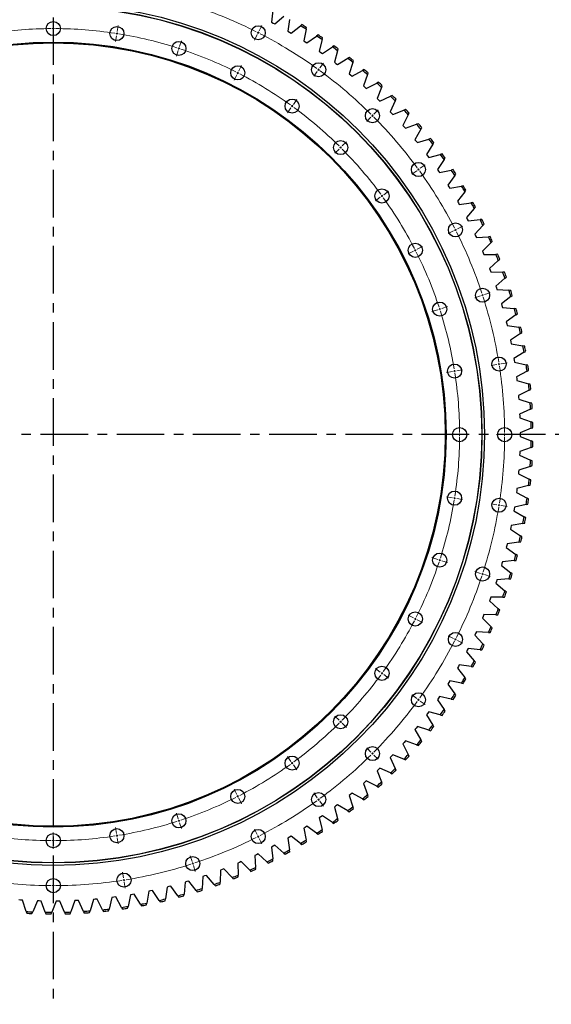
# Model space of a CAD drawing. Header units: millimetres. Extents: x -231 to 12958, y 35484 to 46070.
# Tile 7 of 16: x 2861 to 4100, y 42595 to 44892. Entities that reach past the tile are written whole.
import ezdxf

# ---------------------------------------------------------------- set-up
doc = ezdxf.new("R2010")
doc.units = ezdxf.units.MM
doc.header["$LTSCALE"] = 50
doc.linetypes.add('CENTER', pattern=[10.16, 6.35, -1.27, 1.27, -1.27])

msp = doc.modelspace()

# ---------------------------------------------------------------- linework, layer by layer
at = {"linetype": 'CENTER', "ltscale": 0.35}
for p, q in [((2939, 45253.2), (2939, 42594.6)), ((4264.7, 43923.9), (1613.3, 43923.9))]:
    msp.add_line(p, q, dxfattribs=at)
at = {"color": 7, "linetype": 'Continuous', "lineweight": 25}
for p, q in [((3450.8, 44914), (3447.7, 44886.3)), ((3455.4, 44882.1), (3476.7, 44900.2)), ((3447.7, 44886.3), (3451.6, 44884.2)), ((3451.6, 44884.2), (3455.4, 44882.1)), ((3490, 44892.7), (3485.8, 44865.2)), ((3493.4, 44860.7), (3515.4, 44877.9)), ((3518.7, 44880.5), (3515.4, 44877.9)), ((3528.3, 44869.9), (3529.1, 44874.1)), ((3485.8, 44865.2), (3489.6, 44863)), ((3489.6, 44863), (3493.4, 44860.7)), ((3528.3, 44869.9), (3523, 44842.5)), ((3530.4, 44837.8), (3553.1, 44854)), ((3556.6, 44856.5), (3553.1, 44854)), ((3565.7, 44845.6), (3566.7, 44849.8)), ((3523, 44842.5), (3526.7, 44840.2)), ((3526.7, 44840.2), (3530.4, 44837.8)), ((3565.7, 44845.6), (3559.3, 44818.4)), ((3566.5, 44813.4), (3589.8, 44828.7)), ((3593.4, 44831.1), (3589.8, 44828.7)), ((3559.3, 44818.4), (3562.9, 44815.9)), ((3562.9, 44815.9), (3566.5, 44813.4)), ((3602.1, 44819.8), (3594.6, 44792.9)), ((3602.1, 44819.8), (3603.2, 44823.9)), ((3629.2, 44804.2), (3625.5, 44802)), ((3594.6, 44792.9), (3598.1, 44790.2)), ((3598.1, 44790.2), (3601.6, 44787.6)), ((3601.6, 44787.6), (3625.5, 44802)), ((3637.4, 44792.5), (3628.8, 44766)), ((3637.4, 44792.5), (3638.7, 44796.6)), ((3628.8, 44766), (3632.2, 44763.2)), ((3632.2, 44763.2), (3635.6, 44760.4)), ((3635.6, 44760.4), (3660.1, 44773.8)), ((3663.8, 44775.9), (3660.1, 44773.8)), ((3671.6, 44763.9), (3662, 44737.7)), ((3671.6, 44763.9), (3673.1, 44767.9)), ((3662, 44737.7), (3665.3, 44734.8)), ((3665.3, 44734.8), (3668.5, 44731.8)), ((3668.5, 44731.8), (3693.5, 44744.3)), ((3697.3, 44746.2), (3693.5, 44744.3)), ((3704.6, 44733.9), (3693.9, 44708.1)), ((3704.6, 44733.9), (3706.2, 44737.9)), ((3700.3, 44702), (3725.7, 44713.4)), ((3729.6, 44715.2), (3725.7, 44713.4)), ((3693.9, 44708.1), (3697.1, 44705.1)), ((3697.1, 44705.1), (3700.3, 44702)), ((3736.4, 44702.6), (3724.7, 44677.3)), ((3736.4, 44702.6), (3738.2, 44706.5)), ((3724.7, 44677.3), (3727.8, 44674.1)), ((3727.8, 44674.1), (3730.8, 44670.9)), ((3730.8, 44670.9), (3756.7, 44681.3)), ((3766.9, 44670.1), (3754.2, 44645.3)), ((3760.6, 44682.9), (3756.7, 44681.3)), ((3766.9, 44670.1), (3768.9, 44673.9)), ((3754.2, 44645.3), (3757.2, 44642)), ((3757.2, 44642), (3760, 44638.6)), ((3760, 44638.6), (3786.3, 44648)), ((3790.4, 44649.4), (3786.3, 44648)), ((3796.1, 44636.4), (3782.4, 44612.1)), ((3796.1, 44636.4), (3798.2, 44640.1)), ((3782.4, 44612.1), (3785.2, 44608.6)), ((3785.2, 44608.6), (3788, 44605.2)), ((3788, 44605.2), (3814.6, 44613.5)), ((3823.9, 44601.5), (3809.3, 44577.8)), ((3818.7, 44614.8), (3814.6, 44613.5)), ((3823.9, 44601.5), (3826.2, 44605.2)), ((3809.3, 44577.8), (3811.9, 44574.2)), ((3811.9, 44574.2), (3814.6, 44570.7)), ((3814.6, 44570.7), (3841.5, 44577.9)), ((3845.6, 44579), (3841.5, 44577.9)), ((3850.3, 44565.6), (3834.8, 44542.4)), ((3850.3, 44565.6), (3852.7, 44569.1)), ((3834.8, 44542.4), (3837.3, 44538.8)), ((3837.3, 44538.8), (3839.7, 44535.2)), ((3839.7, 44535.2), (3867, 44541.3)), ((3875.3, 44528.6), (3858.8, 44506.1)), ((3871.1, 44542.2), (3867, 44541.3)), ((3875.3, 44528.6), (3877.8, 44532)), ((3858.8, 44506.1), (3861.2, 44502.4)), ((3863.5, 44498.6), (3890.9, 44503.7)), ((3895.1, 44504.5), (3890.9, 44503.7)), ((3861.2, 44502.4), (3863.5, 44498.6)), ((3898.7, 44490.6), (3881.4, 44468.8)), ((3898.7, 44490.6), (3901.4, 44494)), ((3881.4, 44468.8), (3883.6, 44465)), ((3883.6, 44465), (3885.7, 44461.2)), ((3885.7, 44461.2), (3913.4, 44465.1)), ((3917.6, 44465.7), (3913.4, 44465.1)), ((3920.6, 44451.8), (3902.4, 44430.7)), ((3920.6, 44451.8), (3923.4, 44455)), ((3902.4, 44430.7), (3904.5, 44426.8)), ((3904.5, 44426.8), (3906.5, 44422.9)), ((3906.5, 44422.9), (3934.2, 44425.7)), ((3941, 44412.1), (3921.9, 44391.7)), ((3938.5, 44426.1), (3934.2, 44425.7)), ((3941, 44412.1), (3943.9, 44415.2)), ((3921.9, 44391.7), (3923.8, 44387.8)), ((3923.8, 44387.8), (3925.7, 44383.8)), ((3925.7, 44383.8), (3953.5, 44385.5)), ((3959.7, 44371.6), (3939.8, 44352)), ((3957.8, 44385.8), (3953.5, 44385.5)), ((3959.7, 44371.6), (3962.8, 44374.6)), ((3939.8, 44352), (3941.6, 44348)), ((3941.6, 44348), (3943.3, 44343.9)), ((3943.3, 44343.9), (3971.2, 44344.5)), ((3975.5, 44344.6), (3971.2, 44344.5)), ((3976.8, 44330.4), (3956.2, 44311.6)), ((3976.8, 44330.4), (3980, 44333.3)), ((3956.2, 44311.6), (3957.7, 44307.5)), ((3957.7, 44307.5), (3959.3, 44303.4)), ((3959.3, 44303.4), (3987.2, 44302.9)), ((3991.5, 44302.8), (3987.2, 44302.9)), ((3992.2, 44288.6), (3970.9, 44270.6)), ((3992.2, 44288.6), (3995.5, 44291.3)), ((3970.9, 44270.6), (3972.3, 44266.5)), ((3972.3, 44266.5), (3973.6, 44262.3)), ((3973.6, 44262.3), (4001.5, 44260.7)), ((4005.8, 44260.4), (4001.5, 44260.7)), ((4006, 44246.1), (3983.9, 44229.1)), ((3983.9, 44229.1), (3985.2, 44224.8)), ((4006, 44246.1), (4009.4, 44248.8)), ((3985.2, 44224.8), (3986.4, 44220.6)), ((3986.4, 44220.6), (4014.1, 44217.9)), ((4018.4, 44217.5), (4014.1, 44217.9)), ((4018, 44203.2), (4021.5, 44205.7)), ((4018, 44203.2), (3995.3, 44187)), ((3995.3, 44187), (3996.4, 44182.7)), ((3996.4, 44182.7), (3997.4, 44178.5)), ((3997.4, 44178.5), (4025, 44174.6)), ((4028.3, 44159.8), (4005, 44144.5)), ((4029.3, 44174), (4025, 44174.6)), ((4028.3, 44159.8), (4031.9, 44162.1)), ((4005, 44144.5), (4005.9, 44140.2)), ((4005.9, 44140.2), (4006.7, 44135.9)), ((4006.7, 44135.9), (4034.2, 44131)), ((4036.9, 44116), (4013, 44101.7)), ((4038.4, 44130.2), (4034.2, 44131)), ((4036.9, 44116), (4040.6, 44118.2)), ((4013, 44101.7), (4013.7, 44097.4)), ((4013.7, 44097.4), (4014.4, 44093)), ((4014.4, 44093), (4041.6, 44087)), ((4043.7, 44071.9), (4019.2, 44058.6)), ((4045.8, 44086.1), (4041.6, 44087)), ((4043.7, 44071.9), (4047.5, 44074)), ((4019.2, 44058.6), (4019.8, 44054.2)), ((4019.8, 44054.2), (4020.3, 44049.9)), ((4020.3, 44049.9), (4047.2, 44042.7)), ((4048.8, 44027.6), (4023.7, 44015.3)), ((4051.4, 44041.7), (4047.2, 44042.7)), ((4048.8, 44027.6), (4052.6, 44029.5)), ((4023.7, 44015.3), (4024.1, 44010.9)), ((4024.1, 44010.9), (4024.4, 44006.5)), ((4024.4, 44006.5), (4051.1, 43998.3)), ((4055.2, 43997.1), (4051.1, 43998.3)), ((4052, 43983.1), (4026.5, 43971.8)), ((4052, 43983.1), (4055.9, 43984.9)), ((4026.5, 43971.8), (4026.7, 43967.4)), ((4026.7, 43967.4), (4026.9, 43963)), ((4026.9, 43963), (4053.2, 43953.8)), ((4057.2, 43952.3), (4053.2, 43953.8)), ((4053.5, 43938.6), (4027.6, 43928.3)), ((4053.5, 43938.6), (4057.5, 43940.1)), ((4027.6, 43928.3), (4027.6, 43923.9)), ((4027.6, 43923.9), (4027.6, 43919.5)), ((4027.6, 43919.5), (4053.5, 43909.2)), ((4057.5, 43907.6), (4053.5, 43909.2)), ((4026.9, 43884.7), (4026.7, 43880.3)), ((4053.2, 43894), (4026.9, 43884.7)), ((4053.2, 43894), (4057.2, 43895.4)), ((4026.7, 43880.3), (4026.5, 43875.9)), ((4026.5, 43875.9), (4052, 43864.6)), ((4055.9, 43862.8), (4052, 43864.6)), ((4024.4, 43841.2), (4024.1, 43836.8)), ((4051.1, 43849.4), (4024.4, 43841.2)), ((4051.1, 43849.4), (4055.2, 43850.7)), ((4024.1, 43836.8), (4023.7, 43832.4)), ((4023.7, 43832.4), (4048.8, 43820.1)), ((4052.6, 43818.2), (4048.8, 43820.1)), ((4019.8, 43793.5), (4019.2, 43789.1)), ((4020.3, 43797.8), (4019.8, 43793.5)), ((4047.2, 43805), (4020.3, 43797.8)), ((4047.2, 43805), (4051.4, 43806.1)), ((4019.2, 43789.1), (4043.7, 43775.8)), ((4047.5, 43773.7), (4043.7, 43775.8)), ((4013.7, 43750.3), (4013, 43746)), ((4013, 43746), (4036.9, 43731.7)), ((4014.4, 43754.7), (4013.7, 43750.3)), ((4041.6, 43760.7), (4014.4, 43754.7)), ((4041.6, 43760.7), (4045.8, 43761.7)), ((4040.6, 43729.5), (4036.9, 43731.7)), ((4005.9, 43707.5), (4005, 43703.2)), ((4005, 43703.2), (4028.3, 43687.9)), ((4006.7, 43711.8), (4005.9, 43707.5)), ((4034.2, 43716.7), (4006.7, 43711.8)), ((4034.2, 43716.7), (4038.4, 43717.5)), ((4031.9, 43685.6), (4028.3, 43687.9)), ((3996.4, 43665), (3995.3, 43660.7)), ((3995.3, 43660.7), (4018, 43644.5)), ((3997.4, 43669.2), (3996.4, 43665)), ((4025, 43673.1), (3997.4, 43669.2)), ((4025, 43673.1), (4029.3, 43673.7)), ((4021.5, 43642), (4018, 43644.5)), ((3985.2, 43622.9), (3983.9, 43618.6)), ((3983.9, 43618.6), (4006, 43601.6)), ((3986.4, 43627.1), (3985.2, 43622.9)), ((4014.1, 43629.8), (3986.4, 43627.1)), ((4014.1, 43629.8), (4018.4, 43630.3)), ((3973.6, 43585.4), (3972.3, 43581.3)), ((4001.5, 43587.1), (3973.6, 43585.4)), ((4001.5, 43587.1), (4005.8, 43587.3)), ((4009.4, 43599), (4006, 43601.6)), ((3972.3, 43581.3), (3970.9, 43577.1)), ((3970.9, 43577.1), (3992.2, 43559.1)), ((3957.7, 43540.2), (3956.2, 43536.1)), ((3959.3, 43544.3), (3957.7, 43540.2)), ((3987.2, 43544.8), (3959.3, 43544.3)), ((3987.2, 43544.8), (3991.5, 43544.9)), ((3995.5, 43556.4), (3992.2, 43559.1)), ((3956.2, 43536.1), (3976.8, 43517.3)), ((3980, 43514.4), (3976.8, 43517.3)), ((3941.6, 43499.7), (3939.8, 43495.7)), ((3939.8, 43495.7), (3959.7, 43476.1)), ((3943.3, 43503.8), (3941.6, 43499.7)), ((3971.2, 43503.2), (3943.3, 43503.8)), ((3971.2, 43503.2), (3975.5, 43503.1)), ((3962.8, 43473.1), (3959.7, 43476.1)), ((3923.8, 43460), (3921.9, 43456)), ((3921.9, 43456), (3941, 43435.6)), ((3925.7, 43464), (3923.8, 43460)), ((3953.5, 43462.2), (3925.7, 43464)), ((3953.5, 43462.2), (3957.8, 43462)), ((3906.5, 43424.8), (3904.5, 43420.9)), ((3934.2, 43422), (3906.5, 43424.8)), ((3943.9, 43432.5), (3941, 43435.6)), ((3904.5, 43420.9), (3902.4, 43417)), ((3902.4, 43417), (3920.6, 43395.9)), ((3934.2, 43422), (3938.5, 43421.6)), ((3883.6, 43382.7), (3881.4, 43378.9)), ((3881.4, 43378.9), (3898.7, 43357.1)), ((3885.7, 43386.5), (3883.6, 43382.7)), ((3913.4, 43382.6), (3885.7, 43386.5)), ((3913.4, 43382.6), (3917.6, 43382)), ((3923.4, 43392.7), (3920.6, 43395.9)), ((3901.4, 43353.7), (3898.7, 43357.1)), ((3861.2, 43345.4), (3858.8, 43341.6)), ((3858.8, 43341.6), (3875.3, 43319.1)), ((3863.5, 43349.1), (3861.2, 43345.4)), ((3890.9, 43344), (3863.5, 43349.1)), ((3890.9, 43344), (3895.1, 43343.3)), ((3837.3, 43308.9), (3834.8, 43305.3)), ((3839.7, 43312.6), (3837.3, 43308.9)), ((3867, 43306.4), (3839.7, 43312.6)), ((3877.8, 43315.7), (3875.3, 43319.1)), ((3834.8, 43305.3), (3850.3, 43282.1)), ((3867, 43306.4), (3871.1, 43305.5)), ((3811.9, 43273.5), (3809.3, 43270)), ((3809.3, 43270), (3823.9, 43246.2)), ((3814.6, 43277), (3811.9, 43273.5)), ((3841.5, 43269.8), (3814.6, 43277)), ((3841.5, 43269.8), (3845.6, 43268.7)), ((3852.7, 43278.6), (3850.3, 43282.1)), ((3788, 43242.5), (3785.2, 43239.1)), ((3814.6, 43234.2), (3788, 43242.5)), ((3826.2, 43242.6), (3823.9, 43246.2)), ((3785.2, 43239.1), (3782.4, 43235.7)), ((3782.4, 43235.7), (3796.1, 43211.3)), ((3814.6, 43234.2), (3818.7, 43232.9)), ((3757.2, 43205.8), (3754.2, 43202.5)), ((3754.2, 43202.5), (3766.9, 43177.6)), ((3760, 43209.1), (3757.2, 43205.8)), ((3786.3, 43199.7), (3760, 43209.1)), ((3786.3, 43199.7), (3790.4, 43198.3)), ((3798.2, 43207.6), (3796.1, 43211.3)), ((3727.8, 43173.6), (3724.7, 43170.4)), ((3730.8, 43176.8), (3727.8, 43173.6)), ((3756.7, 43166.4), (3730.8, 43176.8)), ((3768.9, 43173.8), (3766.9, 43177.6)), ((3724.7, 43170.4), (3736.4, 43145.1)), ((3756.7, 43166.4), (3760.6, 43164.8)), ((3697.1, 43142.6), (3693.9, 43139.6)), ((3693.9, 43139.6), (3704.6, 43113.8)), ((3700.3, 43145.7), (3697.1, 43142.6)), ((3725.7, 43134.3), (3700.3, 43145.7)), ((3725.7, 43134.3), (3729.6, 43132.5)), ((3738.2, 43141.2), (3736.4, 43145.1)), ((3665.3, 43112.9), (3662, 43110)), ((3662, 43110), (3671.6, 43083.8)), ((3668.5, 43115.9), (3665.3, 43112.9)), ((3693.5, 43103.4), (3668.5, 43115.9)), ((3693.5, 43103.4), (3697.3, 43101.5)), ((3706.2, 43109.9), (3704.6, 43113.8)), ((3632.2, 43084.5), (3628.8, 43081.7)), ((3628.8, 43081.7), (3637.4, 43055.2)), ((3635.6, 43087.3), (3632.2, 43084.5)), ((3660.1, 43073.9), (3635.6, 43087.3)), ((3673.1, 43079.8), (3671.6, 43083.8)), ((3598.1, 43057.5), (3594.6, 43054.8)), ((3601.6, 43060.1), (3598.1, 43057.5)), ((3625.5, 43045.7), (3601.6, 43060.1)), ((3660.1, 43073.9), (3663.8, 43071.9)), ((3566.5, 43034.3), (3562.9, 43031.8)), ((3589.8, 43019), (3566.5, 43034.3)), ((3594.6, 43054.8), (3602.1, 43027.9)), ((3625.5, 43045.7), (3629.2, 43043.5)), ((3638.7, 43051.1), (3637.4, 43055.2)), ((3562.9, 43031.8), (3559.3, 43029.3)), ((3559.3, 43029.3), (3565.7, 43002.1)), ((3589.8, 43019), (3593.4, 43016.6)), ((3603.2, 43023.8), (3602.1, 43027.9)), ((3526.7, 43007.5), (3523, 43005.2)), ((3523, 43005.2), (3528.3, 42977.8)), ((3530.4, 43009.9), (3526.7, 43007.5)), ((3553.1, 42993.7), (3530.4, 43009.9)), ((3553.1, 42993.7), (3556.6, 42991.2)), ((3566.7, 42998), (3565.7, 43002.1)), ((3455.4, 42965.6), (3451.6, 42963.5)), ((3476.7, 42947.5), (3455.4, 42965.6)), ((3489.6, 42984.8), (3485.8, 42982.6)), ((3485.8, 42982.6), (3490, 42955)), ((3493.4, 42987), (3489.6, 42984.8)), ((3515.4, 42969.8), (3493.4, 42987)), ((3515.4, 42969.8), (3518.7, 42967.2)), ((3529.1, 42973.6), (3528.3, 42977.8)), ((3412.7, 42943.7), (3408.8, 42941.9)), ((3408.8, 42941.9), (3410.8, 42914)), ((3416.7, 42945.7), (3412.7, 42943.7)), ((3437.2, 42926.8), (3416.7, 42945.7)), ((3451.6, 42963.5), (3447.7, 42961.4)), ((3447.7, 42961.4), (3450.8, 42933.7)), ((3476.7, 42947.5), (3480, 42944.8)), ((3490.6, 42950.7), (3490, 42955)), ((3373.1, 42925.6), (3369.1, 42923.8)), ((3369.1, 42923.8), (3370, 42896)), ((3377.2, 42927.4), (3373.1, 42925.6)), ((3397, 42907.7), (3377.2, 42927.4)), ((3437.2, 42926.8), (3440.4, 42923.9)), ((3451.3, 42929.4), (3450.8, 42933.7)), ((3296.1, 42895.5), (3291.9, 42894.1)), ((3314.2, 42874.3), (3296.1, 42895.5)), ((3328.7, 42907.4), (3328.5, 42879.5)), ((3332.8, 42909), (3328.7, 42907.4)), ((3336.9, 42910.6), (3332.8, 42909)), ((3355.9, 42890.2), (3336.9, 42910.6)), ((3370.1, 42891.7), (3370, 42896)), ((3397, 42907.7), (3400, 42904.7)), ((3411.1, 42909.7), (3410.8, 42914)), ((3246.2, 42879.5), (3243.8, 42851.7)), ((3250.4, 42880.8), (3246.2, 42879.5)), ((3254.7, 42882), (3250.4, 42880.8)), ((3271.9, 42860.1), (3254.7, 42882)), ((3287.8, 42892.7), (3286.4, 42864.8)), ((3291.9, 42894.1), (3287.8, 42892.7)), ((3314.2, 42874.3), (3317, 42871.1)), ((3328.5, 42875.3), (3328.5, 42879.5)), ((3355.9, 42890.2), (3358.8, 42887)), ((3118.9, 42850.3), (3113.2, 42822.9)), ((3123.3, 42851), (3118.9, 42850.3)), ((3127.6, 42851.7), (3123.3, 42851)), ((3142.1, 42827.9), (3127.6, 42851.7)), ((3161.7, 42858.3), (3157.1, 42830.8)), ((3166, 42859.2), (3161.7, 42858.3)), ((3170.3, 42860.1), (3166, 42859.2)), ((3185.8, 42836.9), (3170.3, 42860.1)), ((3204.2, 42868.1), (3200.6, 42840.4)), ((3208.5, 42869.1), (3204.2, 42868.1)), ((3212.7, 42870.3), (3208.5, 42869.1)), ((3229.1, 42847.7), (3212.7, 42870.3)), ((3243.4, 42847.5), (3243.8, 42851.7)), ((3271.9, 42860.1), (3274.6, 42856.8)), ((3286.2, 42860.5), (3286.4, 42864.8)), ((2862.8, 42837.9), (2858.4, 42838.3)), ((2867.2, 42837.6), (2862.8, 42837.9)), ((2875.7, 42811.1), (2867.2, 42837.6)), ((2901.9, 42835.9), (2890.9, 42810.3)), ((2906.3, 42835.8), (2901.9, 42835.9)), ((2910.7, 42835.6), (2906.3, 42835.8)), ((2920.3, 42809.4), (2910.7, 42835.6)), ((2945.5, 42835.3), (2935.5, 42809.3)), ((2949.9, 42835.3), (2945.5, 42835.3)), ((2954.3, 42835.4), (2949.9, 42835.3)), ((2964.9, 42809.6), (2954.3, 42835.4)), ((2989, 42836.4), (2980.1, 42810)), ((2993.4, 42836.6), (2989, 42836.4)), ((2997.8, 42836.9), (2993.4, 42836.6)), ((3009.4, 42811.5), (2997.8, 42836.9)), ((3032.5, 42839.3), (3024.6, 42812.5)), ((3036.9, 42839.7), (3032.5, 42839.3)), ((3041.3, 42840.1), (3036.9, 42839.7)), ((3053.9, 42815.2), (3041.3, 42840.1)), ((3075.8, 42843.9), (3069, 42816.9)), ((3080.2, 42844.5), (3075.8, 42843.9)), ((3084.6, 42845.1), (3080.2, 42844.5)), ((3098.1, 42820.7), (3084.6, 42845.1)), ((3142.1, 42827.9), (3144.4, 42824.3)), ((3156.4, 42826.6), (3157.1, 42830.8)), ((3185.8, 42836.9), (3188.2, 42833.4)), ((3200.1, 42836.2), (3200.6, 42840.4)), ((3229.1, 42847.7), (3231.6, 42844.2)), ((2875.7, 42811.1), (2877, 42807)), ((2889.2, 42806.4), (2890.9, 42810.3)), ((2920.3, 42809.4), (2921.7, 42805.4)), ((2933.9, 42805.3), (2935.5, 42809.3)), ((2964.9, 42809.6), (2966.5, 42805.6)), ((2978.7, 42806), (2980.1, 42810)), ((3009.4, 42811.5), (3011.2, 42807.6)), ((3023.4, 42808.4), (3024.6, 42812.5)), ((3053.9, 42815.2), (3055.8, 42811.4)), ((3067.9, 42812.7), (3069, 42816.9)), ((3098.1, 42820.7), (3100.2, 42816.9)), ((3112.3, 42818.8), (3113.2, 42822.9))]:
    msp.add_line(p, q, dxfattribs=at)
at = {"color": 0, "linetype": 'Continuous', "lineweight": 18}
for p, q in [((2939, 44876.4), (2939, 44890.4)), ((2939, 44871.4), (2939, 44873.9)), ((2939, 44871.4), (2939, 44868.9)), ((3088, 44864.6), (3090.2, 44878.5)), ((3419.1, 44866.1), (3425.5, 44878.6)), ((2939, 44866.4), (2939, 44852.4)), ((3086.4, 44854.8), (3084.3, 44840.9)), ((3087.2, 44859.7), (3086.8, 44857.2)), ((3087.2, 44859.7), (3087.6, 44862.2)), ((3414.6, 44857.2), (3408.2, 44844.7)), ((3416.8, 44861.6), (3415.7, 44859.4)), ((3416.8, 44861.6), (3418, 44863.9)), ((3231.8, 44825), (3232.6, 44827.4)), ((3233.3, 44829.7), (3237.7, 44843.1)), ((3230.3, 44820.2), (3225.9, 44806.9)), ((3231.8, 44825), (3231, 44822.6)), ((3371.4, 44772.5), (3377.8, 44785)), ((3560.6, 44779.4), (3568.8, 44790.7)), ((3366.9, 44763.6), (3360.5, 44751.2)), ((3369.2, 44768.1), (3368, 44765.9)), ((3369.2, 44768.1), (3370.3, 44770.3)), ((3554.7, 44771.3), (3546.5, 44760)), ((3557.7, 44775.3), (3556.2, 44773.3)), ((3557.7, 44775.3), (3559.1, 44777.4)), ((3495.9, 44690.4), (3494.5, 44688.4)), ((3495.9, 44690.4), (3497.4, 44692.4)), ((3498.9, 44694.4), (3507.1, 44705.8)), ((3493, 44686.4), (3484.8, 44675)), ((3679.7, 44664.6), (3669.8, 44654.7)), ((3683.2, 44668.1), (3681.5, 44666.3)), ((3683.2, 44668.1), (3685, 44669.9)), ((3686.8, 44671.6), (3696.7, 44681.5)), ((3609, 44593.8), (3610.8, 44595.6)), ((3612.5, 44597.4), (3622.4, 44607.3)), ((3605.5, 44590.3), (3595.6, 44580.4)), ((3609, 44593.8), (3607.2, 44592.1)), ((3794.5, 44545.4), (3805.9, 44553.7)), ((3786.5, 44539.6), (3775.1, 44531.3)), ((3790.5, 44542.5), (3788.5, 44541)), ((3790.5, 44542.5), (3792.5, 44544)), ((3705.5, 44480.8), (3703.5, 44479.3)), ((3705.5, 44480.8), (3707.6, 44482.3)), ((3709.6, 44483.7), (3720.9, 44492)), ((3701.5, 44477.8), (3690.2, 44469.6)), ((3872.3, 44399.4), (3859.9, 44393.1)), ((3876.8, 44401.7), (3874.6, 44400.5)), ((3876.8, 44401.7), (3879, 44402.8)), ((3881.2, 44404), (3893.7, 44410.3)), ((3778.8, 44351.7), (3766.3, 44345.4)), ((3783.2, 44354), (3781, 44352.9)), ((3783.2, 44354), (3785.5, 44355.1)), ((3787.7, 44356.3), (3800.2, 44362.6)), ((3944.7, 44250.6), (3958.1, 44255)), ((3935.2, 44247.6), (3921.9, 44243.2)), ((3940, 44249.1), (3937.6, 44248.3)), ((3940, 44249.1), (3942.4, 44249.9)), ((3835.4, 44215.1), (3822.1, 44210.8)), ((3840.1, 44216.7), (3837.8, 44215.9)), ((3840.1, 44216.7), (3842.5, 44217.4)), ((3844.9, 44218.2), (3858.2, 44222.5)), ((3983.5, 44089.3), (3997.3, 44091.5)), ((3869.9, 44071.3), (3856.1, 44069.1)), ((3874.8, 44072.1), (3872.4, 44071.7)), ((3874.8, 44072.1), (3877.3, 44072.5)), ((3879.8, 44072.9), (3893.6, 44075.1)), ((3973.6, 44087.7), (3959.8, 44085.5)), ((3978.5, 44088.5), (3976.1, 44088.1)), ((3978.5, 44088.5), (3981, 44088.9)), ((3881.5, 43923.9), (3867.5, 43923.9)), ((3886.5, 43923.9), (3884, 43923.9)), ((3886.5, 43923.9), (3889, 43923.9)), ((3891.5, 43923.9), (3905.5, 43923.9)), ((3986.5, 43923.9), (3972.5, 43923.9)), ((3991.5, 43923.9), (3989, 43923.9)), ((3991.5, 43923.9), (3994, 43923.9)), ((3996.5, 43923.9), (4010.5, 43923.9)), ((3869.9, 43776.4), (3856.1, 43778.6)), ((3874.8, 43775.6), (3872.4, 43776)), ((3874.8, 43775.6), (3877.3, 43775.2)), ((3879.8, 43774.9), (3893.6, 43772.7)), ((3973.6, 43760), (3959.8, 43762.2)), ((3978.5, 43759.2), (3976.1, 43759.6)), ((3978.5, 43759.2), (3981, 43758.8)), ((3983.5, 43758.4), (3997.3, 43756.2)), ((3835.4, 43632.6), (3822.1, 43636.9)), ((3840.1, 43631.1), (3837.8, 43631.8)), ((3840.1, 43631.1), (3842.5, 43630.3)), ((3844.9, 43629.5), (3858.2, 43625.2)), ((3935.2, 43600.2), (3921.9, 43604.5)), ((3940, 43598.6), (3937.6, 43599.4)), ((3940, 43598.6), (3942.4, 43597.8)), ((3944.7, 43597.1), (3958.1, 43592.7)), ((3778.8, 43496), (3766.3, 43502.3)), ((3783.2, 43493.7), (3781, 43494.8)), ((3783.2, 43493.7), (3785.5, 43492.6)), ((3787.7, 43491.4), (3800.2, 43485.1)), ((3872.3, 43448.3), (3859.9, 43454.7)), ((3876.8, 43446), (3874.6, 43447.2)), ((3876.8, 43446), (3879, 43444.9)), ((3881.2, 43443.8), (3893.7, 43437.4)), ((3701.5, 43369.9), (3690.2, 43378.1)), ((3705.5, 43366.9), (3703.5, 43368.4)), ((3705.5, 43366.9), (3707.6, 43365.5)), ((3709.6, 43364), (3720.9, 43355.8)), ((3786.5, 43308.2), (3775.1, 43316.4)), ((3790.5, 43305.2), (3788.5, 43306.7)), ((3790.5, 43305.2), (3792.5, 43303.7)), ((3794.5, 43302.3), (3805.9, 43294)), ((3605.5, 43257.4), (3595.6, 43267.3)), ((3609, 43253.9), (3607.2, 43255.6)), ((3609, 43253.9), (3610.8, 43252.1)), ((3612.5, 43250.3), (3622.4, 43240.4)), ((3493, 43161.4), (3484.8, 43172.7)), ((3679.7, 43183.2), (3669.8, 43193.1)), ((3683.2, 43179.6), (3681.5, 43181.4)), ((3683.2, 43179.6), (3685, 43177.9)), ((3686.8, 43176.1), (3696.7, 43166.2)), ((3495.9, 43157.3), (3494.5, 43159.3)), ((3495.9, 43157.3), (3497.4, 43155.3)), ((3498.9, 43153.3), (3507.1, 43141.9)), ((3366.9, 43084.1), (3360.5, 43096.6)), ((3369.2, 43079.6), (3368, 43081.9)), ((3369.2, 43079.6), (3370.3, 43077.4)), ((3554.7, 43076.4), (3546.5, 43087.7)), ((3371.4, 43075.2), (3377.8, 43062.7)), ((3557.7, 43072.4), (3556.2, 43074.4)), ((3557.7, 43072.4), (3559.1, 43070.3)), ((3560.6, 43068.3), (3568.8, 43057)), ((3230.3, 43027.5), (3225.9, 43040.8)), ((3231.8, 43022.7), (3231, 43025.1)), ((3231.8, 43022.7), (3232.6, 43020.4)), ((3233.3, 43018), (3237.7, 43004.7)), ((2939, 42981.4), (2939, 42995.4)), ((3086.4, 42993), (3084.3, 43006.8)), ((3087.2, 42988), (3086.8, 42990.5)), ((3087.2, 42988), (3087.6, 42985.6)), ((3414.6, 42990.5), (3408.2, 43003)), ((3416.8, 42986.1), (3415.7, 42988.3)), ((2939, 42976.4), (2939, 42978.9)), ((2939, 42976.4), (2939, 42973.9)), ((2939, 42971.4), (2939, 42957.4)), ((3088, 42983.1), (3090.2, 42969.3)), ((3416.8, 42986.1), (3418, 42983.8)), ((3419.1, 42981.6), (3425.5, 42969.1)), ((3262.7, 42927.6), (3258.4, 42940.9)), ((3264.2, 42922.9), (3263.5, 42925.2)), ((3264.2, 42922.9), (3265, 42920.5)), ((3265.8, 42918.1), (3270.1, 42904.8)), ((3102.9, 42889.3), (3100.7, 42903.1)), ((2939, 42876.4), (2939, 42890.4)), ((2939, 42871.4), (2939, 42873.9)), ((3103.7, 42884.3), (3103.3, 42886.8)), ((3103.7, 42884.3), (3104, 42881.8)), ((3104.4, 42879.4), (3106.6, 42865.5)), ((2939, 42871.4), (2939, 42868.9)), ((2939, 42866.4), (2939, 42852.4))]:
    msp.add_line(p, q, dxfattribs=at)
at = {"color": 7, "linetype": 'Continuous', "lineweight": 25}
for centre, radius in [((2939, 43923.9), 1005.5), ((2939, 43923.9), 999.5), ((2939, 43923.9), 999), ((2939, 44871.4), 16.5), ((3087.2, 44859.7), 16.5), ((3416.8, 44861.6), 16.5), ((2939, 43923.9), 916), ((2939, 43923.9), 914), ((3231.8, 44825), 16.5), ((3369.2, 44768.1), 16.5), ((3557.7, 44775.3), 16.5), ((3495.9, 44690.4), 16.5), ((3683.2, 44668.1), 16.5), ((3609, 44593.8), 16.5), ((3790.5, 44542.5), 16.5), ((3705.5, 44480.8), 16.5), ((3876.8, 44401.7), 16.5), ((3783.2, 44354), 16.5), ((3940, 44249.1), 16.5), ((3840.1, 44216.7), 16.5), ((3978.5, 44088.5), 16.5), ((3874.8, 44072.1), 16.5), ((3886.5, 43923.9), 16.5), ((3991.5, 43923.9), 16.5), ((3874.8, 43775.6), 16.5), ((3978.5, 43759.2), 16.5), ((3840.1, 43631.1), 16.5), ((3940, 43598.6), 16.5), ((3783.2, 43493.7), 16.5), ((3876.8, 43446), 16.5), ((3705.5, 43366.9), 16.5), ((3790.5, 43305.2), 16.5), ((3609, 43253.9), 16.5), ((3683.2, 43179.6), 16.5), ((3495.9, 43157.3), 16.5), ((3369.2, 43079.6), 16.5), ((3557.7, 43072.4), 16.5), ((3231.8, 43022.7), 16.5), ((2939, 42976.4), 16.5), ((3087.2, 42988), 16.5), ((3416.8, 42986.1), 16.5), ((3264.2, 42922.9), 16.5), ((3103.7, 42884.3), 16.5), ((2939, 42871.4), 16.5)]:
    msp.add_circle(centre, radius, dxfattribs=at)
at = {"color": 0, "linetype": 'Continuous', "lineweight": 18}
for radius, start, end in [(1052.5, 63.2722, 71.7278), (947.5, 90.3024, 98.6976), (947.5, 90, 90.1512), (947.5, 89.8488, 90), (947.5, 81.3024, 89.6976), (947.5, 81, 81.1512), (947.5, 80.8488, 81), (947.5, 72.3024, 80.6976), (1052.5, 63, 63.1361), (1052.5, 62.8639, 63), (1052.5, 54.2722, 62.7278), (947.5, 72, 72.1512), (947.5, 71.8488, 72), (947.5, 63.3024, 71.6976), (947.5, 63, 63.1512), (947.5, 62.8488, 63), (947.5, 54.3024, 62.6976), (1052.5, 54, 54.1361), (1052.5, 53.8639, 54), (1052.5, 45.2722, 53.7278), (947.5, 54, 54.1512), (947.5, 53.8488, 54), (947.5, 45.3024, 53.6976), (1052.5, 45, 45.1361), (1052.5, 44.8639, 45), (1052.5, 36.2722, 44.7278), (947.5, 45, 45.1512), (947.5, 44.8488, 45), (947.5, 36.3024, 44.6976), (1052.5, 36, 36.1361), (1052.5, 35.8639, 36), (1052.5, 27.2722, 35.7278), (947.5, 36, 36.1512), (947.5, 35.8488, 36), (947.5, 27.3024, 35.6976), (1052.5, 27, 27.1361), (1052.5, 26.8639, 27), (1052.5, 18.2722, 26.7278), (947.5, 27, 27.1512), (947.5, 26.8488, 27), (947.5, 18.3024, 26.6976), (1052.5, 18, 18.1361), (1052.5, 17.8639, 18), (1052.5, 9.2722, 17.7278), (947.5, 18, 18.1512), (947.5, 17.8488, 18), (947.5, 9.3024, 17.6976), (1052.5, 9, 9.1361), (947.5, 9, 9.1512), (947.5, 8.8488, 9), (947.5, 0.3024, 8.6976), (1052.5, 8.8639, 9), (1052.5, 0.2722, 8.7278), (947.5, 351.3024, 359.6976), (947.5, 0, 0.1512), (947.5, 359.8488, 0), (1052.5, 351.2722, 359.7278), (1052.5, 0, 0.1361), (1052.5, 359.8639, 0), (947.5, 342.3024, 350.6976), (947.5, 350.8488, 351), (947.5, 351, 351.1512), (1052.5, 342.2722, 350.7278), (1052.5, 350.8639, 351), (1052.5, 351, 351.1361), (947.5, 341.8488, 342), (947.5, 342, 342.1512), (947.5, 333.3024, 341.6976), (1052.5, 333.2722, 341.7278), (1052.5, 341.8639, 342), (1052.5, 342, 342.1361), (947.5, 332.8488, 333), (947.5, 333, 333.1512), (947.5, 324.3024, 332.6976), (1052.5, 333, 333.1361), (1052.5, 324.2722, 332.7278), (1052.5, 332.8639, 333), (947.5, 315.3024, 323.6976), (947.5, 323.8488, 324), (947.5, 324, 324.1512), (1052.5, 315.2722, 323.7278), (1052.5, 323.8639, 324), (1052.5, 324, 324.1361), (947.5, 306.3024, 314.6976), (947.5, 314.8488, 315), (947.5, 315, 315.1512), (1052.5, 306.2722, 314.7278), (1052.5, 314.8639, 315), (1052.5, 315, 315.1361), (947.5, 297.3024, 305.6976), (947.5, 305.8488, 306), (947.5, 306, 306.1512), (947.5, 296.8488, 297), (947.5, 297, 297.1512), (947.5, 288.3024, 296.6976), (1052.5, 297.2722, 305.7278), (1052.5, 305.8639, 306), (1052.5, 306, 306.1361), (947.5, 279.3024, 287.6976), (947.5, 287.8488, 288), (947.5, 288, 288.1512), (947.5, 261.3024, 269.6976), (947.5, 270.3024, 278.6976), (947.5, 278.8488, 279), (947.5, 279, 279.1512), (1052.5, 297, 297.1361), (947.5, 269.8488, 270), (947.5, 270, 270.1512), (1052.5, 288.2722, 296.7278), (1052.5, 296.8639, 297), (1052.5, 279.2722, 287.7278), (1052.5, 287.8639, 288), (1052.5, 288, 288.1361), (1052.5, 261.2722, 269.7278), (1052.5, 270.2722, 278.7278), (1052.5, 278.8639, 279), (1052.5, 279, 279.1361), (1052.5, 269.8639, 270), (1052.5, 270, 270.1361)]:
    msp.add_arc((2939, 43923.9), radius, start, end, dxfattribs=at)
at = {"color": 7, "linetype": 'Continuous', "lineweight": 25}
for radius, start, end in [(1114.6, 58.0807, 58.8619), (1118.6, 58.159, 58.7837), (1114.6, 55.7877, 56.5689), (1118.6, 55.866, 56.4907), (1114.6, 53.4948, 54.2759), (1118.6, 53.573, 54.1977), (1118.6, 51.28, 51.9047), (1114.6, 51.2018, 51.983), (1114.6, 48.9088, 49.69), (1118.6, 48.987, 49.6117), (1114.6, 46.6158, 47.397), (1118.6, 46.694, 47.3187), (1114.6, 44.3228, 45.104), (1118.6, 44.401, 45.0257), (1114.6, 42.0298, 42.811), (1118.6, 42.108, 42.7327), (1114.6, 39.7368, 40.518), (1118.6, 39.815, 40.4397), (1114.6, 37.4438, 38.225), (1118.6, 37.5221, 38.1467), (1114.6, 35.1508, 35.932), (1118.6, 35.2291, 35.8537), (1114.6, 32.8578, 33.639), (1118.6, 32.9361, 33.5607), (1114.6, 30.5648, 31.346), (1118.6, 30.6431, 31.2678), (1114.6, 28.2718, 29.053), (1118.6, 28.3501, 28.9748), (1114.6, 25.9788, 26.76), (1118.6, 26.0571, 26.6818), (1114.6, 23.6858, 24.467), (1118.6, 23.7641, 24.3888), (1114.6, 21.3928, 22.174), (1118.6, 21.4711, 22.0958), (1114.6, 19.0998, 19.881), (1118.6, 19.1781, 19.8028), (1114.6, 16.8069, 17.5881), (1118.6, 16.8851, 17.5098), (1114.6, 14.5139, 15.2951), (1118.6, 14.5921, 15.2168), (1114.6, 12.2209, 13.0021), (1118.6, 12.2991, 12.9238), (1114.6, 9.9279, 10.7091), (1118.6, 10.0061, 10.6308), (1114.6, 7.6349, 8.4161), (1118.6, 7.7131, 8.3378), (1114.6, 5.3419, 6.1231), (1118.6, 5.4201, 6.0448), (1114.6, 3.0489, 3.8301), (1118.6, 3.1272, 3.7518), (1114.6, 0.7559, 1.5371), (1118.6, 0.8342, 1.4588), (1114.6, 358.4629, 359.2441), (1118.6, 358.5412, 359.1658), (1114.6, 356.1699, 356.9511), (1118.6, 356.2482, 356.8728), (1114.6, 353.8769, 354.6581), (1118.6, 353.9552, 354.5799), (1114.6, 351.5839, 352.3651), (1118.6, 351.6622, 352.2869), (1114.6, 349.2909, 350.0721), (1118.6, 349.3692, 349.9939), (1114.6, 346.9979, 347.7791), (1118.6, 347.0762, 347.7009), (1114.6, 344.7049, 345.4861), (1118.6, 344.7832, 345.4079), (1114.6, 342.4119, 343.1931), (1118.6, 342.4902, 343.1149), (1114.6, 340.119, 340.9002), (1118.6, 340.1972, 340.8219), (1114.6, 337.826, 338.6072), (1118.6, 337.9042, 338.5289), (1114.6, 335.533, 336.3142), (1118.6, 335.6112, 336.2359), (1114.6, 333.24, 334.0212), (1118.6, 333.3182, 333.9429), (1114.6, 330.947, 331.7282), (1118.6, 331.0252, 331.6499), (1114.6, 328.654, 329.4352), (1118.6, 328.7322, 329.3569), (1114.6, 326.361, 327.1422), (1118.6, 326.4393, 327.0639), (1114.6, 324.068, 324.8492), (1118.6, 324.1463, 324.7709), (1114.6, 321.775, 322.5562), (1118.6, 321.8533, 322.4779), (1114.6, 319.482, 320.2632), (1118.6, 319.5603, 320.185), (1114.6, 317.189, 317.9702), (1118.6, 317.2673, 317.892), (1114.6, 314.896, 315.6772), (1118.6, 314.9743, 315.599), (1114.6, 312.603, 313.3842), (1118.6, 312.6813, 313.306), (1114.6, 310.31, 311.0912), (1118.6, 310.3883, 311.013), (1114.6, 308.017, 308.7982), (1118.6, 308.0953, 308.72), (1114.6, 305.7241, 306.5052), (1118.6, 305.8023, 306.427), (1114.6, 303.4311, 304.2123), (1118.6, 303.5093, 304.134), (1114.6, 301.1381, 301.9193), (1118.6, 301.2163, 301.841), (1114.6, 298.8451, 299.6263), (1118.6, 298.9233, 299.548), (1114.6, 296.5521, 297.3333), (1118.6, 296.6303, 297.255), (1114.6, 291.9661, 292.7473), (1114.6, 294.2591, 295.0403), (1118.6, 294.3373, 294.962), (1114.6, 289.6731, 290.4543), (1118.6, 289.7514, 290.376), (1118.6, 292.0443, 292.669), (1114.6, 285.0871, 285.8683), (1114.6, 287.3801, 288.1613), (1118.6, 287.4584, 288.083), (1114.6, 280.5011, 281.2823), (1118.6, 280.5794, 281.2041), (1114.6, 282.7941, 283.5753), (1118.6, 282.8724, 283.4971), (1118.6, 285.1654, 285.79), (1114.6, 266.7432, 267.5244), (1118.6, 266.8214, 267.4461), (1114.6, 269.0362, 269.8174), (1118.6, 269.1144, 269.7391), (1114.6, 271.3291, 272.1103), (1118.6, 271.4074, 272.0321), (1114.6, 273.6221, 274.4033), (1118.6, 273.7004, 274.3251), (1114.6, 275.9151, 276.6963), (1118.6, 275.9934, 276.6181), (1114.6, 278.2081, 278.9893), (1118.6, 278.2864, 278.9111)]:
    msp.add_arc((2939, 43923.9), radius, start, end, dxfattribs=at)

doc.saveas('drawing.dxf')
